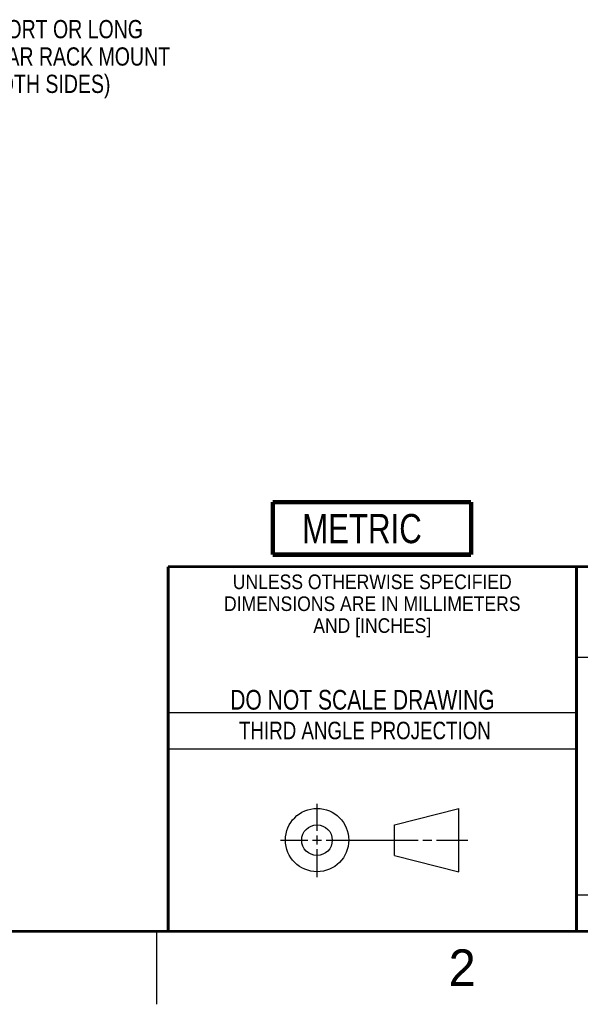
# Model space of a CAD drawing. Header units: inches. Extents: x 0 to 34, y 0 to 22.
# Tile 31 of 42: x 24.6 to 28.4, y 0 to 6.7. Entities that reach past the tile are written whole.
import ezdxf

# ---------------------------------------------------------------- set-up
doc = ezdxf.new("R2010")
doc.units = ezdxf.units.IN
doc.header["$LTSCALE"] = 1.87
doc.header["$MEASUREMENT"] = 0
doc.layers.get('0').update_dxf_attribs({"linetype": 'CONTINUOUS'})
doc.layers.add('DETAIL', color=7, linetype='CONTINUOUS')
doc.styles.get("Standard").update_dxf_attribs({"font": 'txt', "width": 0.8})
doc.styles.add('TEXTSTYLE_2', font='txt')
doc.styles.add('TEXTSTYLE_3', font='txt', dxfattribs={"width": 0.9})

# ---------------------------------------------------------------- blocks, each defined once
blk = doc.blocks.new('METRIC_BL1', base_point=(26.9779, 3.2619))
at = {"color": 7, "linetype": 'CONTINUOUS', "const_width": 0.0309}
for points in [[(26.2979, 3.4419), (27.6579, 3.4419)], [(26.2979, 3.4419), (26.2979, 3.0819)], [(27.6579, 3.4419), (27.6579, 3.0819)], [(26.2979, 3.0819), (27.6579, 3.0819)]]:
    blk.add_lwpolyline(points, dxfattribs=at)
at = {"color": 2, "linetype": 'CONTINUOUS', "width": 0.8}
blk.add_text('METRIC', height=0.2, dxfattribs=at).set_placement((26.4992, 3.1608))

msp = doc.modelspace()

# ---------------------------------------------------------------- linework, layer by layer
at = {"color": 2, "linetype": 'CONTINUOUS'}
for p, q in [((28.38, 2.38), (28.61, 2.38)), ((25.58, 2), (28.38, 2)), ((25.58, 1.75), (28.38, 1.75)), ((26.6016, 1.1882), (26.6016, 1.375)), ((26.6016, 1.0944), (26.6016, 1.1569)), ((26.3514, 1.1257), (26.5391, 1.1257)), ((26.5703, 1.1257), (26.6328, 1.1257)), ((26.6641, 1.1257), (27.2943, 1.1257)), ((27.3256, 1.1257), (27.3881, 1.1257)), ((27.4193, 1.1257), (27.6351, 1.1257)), ((26.6016, 0.8704), (26.6016, 1.0632)), ((28.38, 0.75), (33.5, 0.75)), ((25.5, 0.5), (25.5, 0))]:
    msp.add_line(p, q, dxfattribs=at)
at = {"color": 7, "linetype": 'CONTINUOUS'}
for p, q in [((27.1331, 1.23), (27.5726, 1.3428)), ((27.5726, 0.9086), (27.5726, 1.3428)), ((27.1331, 1.02), (27.1331, 1.23)), ((27.1331, 1.02), (27.5726, 0.9086))]:
    msp.add_line(p, q, dxfattribs=at)
at = {"color": 7, "linetype": 'CONTINUOUS', "const_width": 0.02}
for points in [[(25.58, 3), (33.5, 3)], [(25.58, 3), (25.58, 0.5)], [(28.38, 3), (28.38, 0.5)], [(0.5, 0.5), (33.5, 0.5)]]:
    msp.add_lwpolyline(points, dxfattribs=at)
at = {"color": 7, "linetype": 'CONTINUOUS'}
for centre, radius in [((26.6016, 1.1257), 0.2171), ((26.601, 1.125), 0.105)]:
    msp.add_circle(centre, radius, dxfattribs=at)

# ---------------------------------------------------------------- block references
at = {"color": 2, "linetype": 'CONTINUOUS'}
msp.add_blockref('METRIC_BL1', (26.9779, 3.2619), dxfattribs=at)

# ---------------------------------------------------------------- texts
at = {"color": 2, "linetype": 'CONTINUOUS', "line_spacing_factor": 0.9}
for s, insert, char_height, width, attachment_point, style in [('UNLESS OTHERWISE SPECIFIED', (26.9799, 2.9459), 0.1, 2.34, 2, 'TEXTSTYLE_3'), ('DIMENSIONS ARE IN MILLIMETERS', (26.9799, 2.7959), 0.1, 2.61, 2, 'TEXTSTYLE_3'), ('AND [INCHES]', (26.9799, 2.6459), 0.1, 1.08, 2, 'TEXTSTYLE_3'), ('2', (27.5035, 0.3763), 0.25, 0.25, 1, 'TEXTSTYLE_2')]:
    msp.add_mtext(s, dxfattribs=dict(at, insert=insert, char_height=char_height, width=width, attachment_point=attachment_point, style=style))
at = {"color": 7, "linetype": 'CONTINUOUS', "insert": (26.9127, 2.1549), "char_height": 0.135, "width": 2.16, "attachment_point": 2, "line_spacing_factor": 0.9}
msp.add_mtext('DO NOT SCALE DRAWING', dxfattribs=at)
at = {"color": 2, "linetype": 'CONTINUOUS', "insert": (26.9296, 1.9368), "char_height": 0.12, "width": 2.112, "attachment_point": 2, "line_spacing_factor": 0.9}
msp.add_mtext('THIRD ANGLE PROJECTION', dxfattribs=at)
at = {"layer": 'DETAIL', "color": 2, "linetype": 'CONTINUOUS', "insert": (24.2858, 6.7467), "char_height": 0.125, "width": 1.5, "attachment_point": 1, "line_spacing_factor": 0.9}
msp.add_mtext('SHORT OR LONG\\PREAR RACK MOUNT\\P(BOTH SIDES)', dxfattribs=at)

doc.saveas('drawing.dxf')
